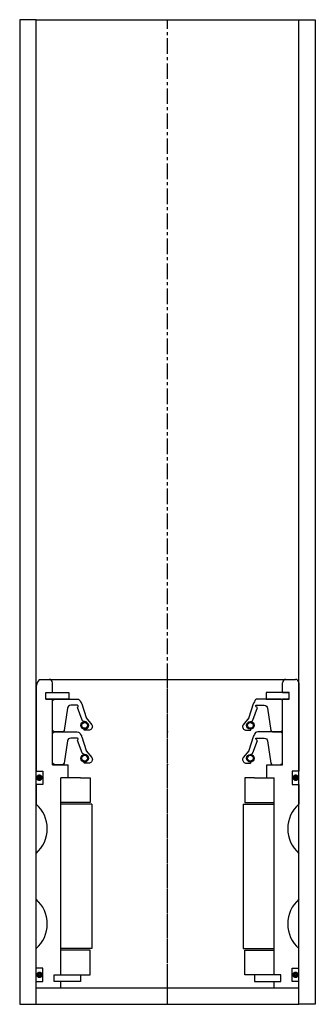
# Model space of a CAD drawing. Extents: x -45 to 45, y -10 to 290.
import ezdxf

# ---------------------------------------------------------------- set-up
doc = ezdxf.new("R2010")
doc.units = 0
doc.header["$LTSCALE"] = 0.15
doc.linetypes.add('CENTER', pattern=[50.8, 31.75, -6.35, 6.35, -6.35])
doc.layers.get('0').update_dxf_attribs({"linetype": 'CONTINUOUS'})
doc.layers.add('CENTER', color=9, linetype='CENTER')

msp = doc.modelspace()

# ---------------------------------------------------------------- linework, layer by layer
for p, q in [((-40, 290), (-45, 290)), ((-45, 290), (-45, -10)), ((-40, -10), (-40, 290)), ((-40, 290), (40, 290)), ((40, -10), (40, 290)), ((40, 290), (45, 290)), ((45, 290), (45, -10)), ((-39, 89), (39, 89)), ((-35, 85), (-35, 88)), ((35, 85), (35, 88)), ((40, 88), (40, 61)), ((-40, 86), (-40, 61)), ((-37, 83), (-37, 85)), ((-37, 85), (-35, 85)), ((-37, 83), (-37, 85)), ((-37, 85), (-35, 85)), ((-37, 83), (-37, 85)), ((-37, 85), (-35, 85)), ((-35, 85), (-30, 85)), ((-30, 85), (-30, 83)), ((35, 85), (30, 85)), ((30, 85), (30, 83)), ((35, 85), (37, 85)), ((37, 85), (35, 85)), ((37, 85), (35, 85)), ((37, 85), (35, 85)), ((37, 83), (37, 85)), ((37, 83), (37, 85)), ((37, 83), (37, 85)), ((37, 83), (37, 85)), ((-37, 83), (-35, 83)), ((-35, 83), (-37, 83)), ((-35, 83), (-37, 83)), ((-35, 63), (-35, 83)), ((-30, 83), (-35, 83)), ((30, 83), (35, 83)), ((35, 63), (35, 83)), ((35, 83), (37, 83)), ((37, 83), (35, 83)), ((35, 83), (37, 83)), ((35, 83), (37, 83)), ((-35, 63), (-30.25, 63)), ((-30.25, 59), (-30.25, 63)), ((30.25, 59), (30.25, 63)), ((30.25, 63), (35, 63)), ((-40, 61), (-38, 61)), ((-38, 61), (-38, 57)), ((40, 61), (38, 61)), ((38, 61), (38, 57)), ((-38, 57), (-40, 57)), ((-40, 57), (-40, 51)), ((-32.5, -1), (-32.5, 59)), ((-30.25, 59), (-32.5, 59)), ((-32.5, -1), (-32.5, 59)), ((-26.5, 59), (-32.5, 59)), ((-26.5, 59), (-23.5, 59)), ((-23.5, 59), (-23.5, 51.5)), ((26.5, 59), (23.5, 59)), ((23.5, 59), (23.5, 51.5)), ((26.5, 59), (32.5, 59)), ((30.25, 59), (32.5, 59)), ((32.5, -1), (32.5, 59)), ((32.5, -1), (32.5, 59)), ((38, 57), (40, 57)), ((40, 57), (40, 51)), ((-23.5, 51.5), (-32.5, 51.5)), ((-23, 51), (-32.5, 51)), ((-23, 51), (-23, 7)), ((23, 51), (23, 7)), ((23, 51), (32.5, 51)), ((23.5, 51.5), (32.5, 51.5)), ((-40, 22), (-40, 36)), ((40, 22), (40, 36)), ((-40, 1), (-40, 7)), ((-23, 7), (-32.5, 7)), ((-23.5, 6.5), (-32.5, 6.5)), ((-23.5, -1), (-23.5, 6.5)), ((23, 7), (32.5, 7)), ((23.5, -1), (23.5, 6.5)), ((23.5, 6.5), (32.5, 6.5)), ((40, 1), (40, 7)), ((-38, 1), (-40, 1)), ((-38, -3), (-38, 1)), ((38, -3), (38, 1)), ((38, 1), (40, 1)), ((-40, -5), (-40, -3)), ((-40, -3), (-38, -3)), ((-34.5, -3), (-34.5, -1)), ((-34.5, -1), (-32.5, -1)), ((-34.5, -3), (-34.5, -1)), ((-34.5, -1), (-32.5, -1)), ((-32.5, -3), (-34.5, -3)), ((-32.5, -3), (-34.5, -3)), ((-32.5, -1), (-26.5, -1)), ((-32.5, -5), (-32.5, -3)), ((-26.5, -3), (-32.5, -3)), ((-26.5, -1), (-26.5, -3)), ((-26.5, -1), (-23.5, -1)), ((26.5, -1), (23.5, -1)), ((32.5, -1), (26.5, -1)), ((26.5, -1), (26.5, -3)), ((26.5, -3), (32.5, -3)), ((34.5, -1), (32.5, -1)), ((34.5, -1), (32.5, -1)), ((32.5, -5), (32.5, -3)), ((32.5, -3), (34.5, -3)), ((32.5, -3), (34.5, -3)), ((34.5, -3), (34.5, -1)), ((34.5, -3), (34.5, -1)), ((40, -3), (38, -3)), ((40, -5), (40, -3)), ((-40, -5), (40, -5)), ((-45, -10), (-40, -10)), ((-40, -10), (40, -10)), ((45, -10), (40, -10))]:
    msp.add_line(p, q)
for points in [[(-35, 73.52), (-35, 82.52), (-34.5, 83.02), (-27.49, 83.02, -0.36857), (-26.51, 82.18), (-26.18, 81.76, 0.118812), (-26.09, 81.54), (-24.81, 77.36, -0.045671), (-24.76, 77.28), (-23.04, 75.2, -0.429276), (-23.5, 73.59, -0.114819), (-23.92, 73.49), (-25.24, 73.49, -1), (-25.24, 73.8, 1), (-25.24, 76.15, -0.279673), (-25.98, 76.6), (-27.41, 80.42, 0.550718), (-27.36, 81.1), (-29.45, 81.1, 0.376695), (-30.45, 80.23), (-31.46, 73.45, -0.377251), (-31.96, 73.01), (-34.5, 73.02)], [(35, 73.52), (35, 82.52), (34.5, 83.02), (27.49, 83.02, 0.36857), (26.5, 82.18), (26.18, 81.76, -0.118812), (26.09, 81.54), (24.81, 77.36, 0.045671), (24.76, 77.28), (23.03, 75.2, 0.429276), (23.5, 73.59, 0.114819), (23.92, 73.49), (25.24, 73.49, 1), (25.24, 73.8, -1), (25.24, 76.15, 0.279673), (25.98, 76.6), (27.41, 80.42, -0.43037), (26.86, 81.1), (29.45, 81.1, -0.376695), (30.45, 80.23), (31.46, 73.45, 0.377251), (31.96, 73.01), (34.5, 73.02)], [(-35, 63.52), (-35, 72.52), (-34.5, 73.02), (-27.49, 73.02, -0.36857), (-26.51, 72.18), (-26.18, 71.76, 0.118812), (-26.09, 71.54), (-24.81, 67.36, -0.045671), (-24.76, 67.28), (-23.04, 65.19, -0.429276), (-23.5, 63.59, -0.114819), (-23.92, 63.49), (-25.24, 63.49, -1), (-25.24, 63.8, 1), (-25.24, 66.15, -0.279673), (-25.98, 66.6), (-27.41, 70.42, 0.550718), (-27.36, 71.1), (-29.45, 71.1, 0.376695), (-30.45, 70.23), (-31.46, 63.45, -0.377251), (-31.96, 63.01), (-34.5, 63.02)], [(35, 63.52), (35, 72.52), (34.5, 73.02), (27.49, 73.02, 0.36857), (26.5, 72.18), (26.18, 71.76, -0.118812), (26.09, 71.54), (24.81, 67.36, 0.045671), (24.76, 67.28), (23.03, 65.19, 0.429276), (23.5, 63.59, 0.114819), (23.92, 63.49), (25.24, 63.49, 1), (25.24, 63.8, -1), (25.24, 66.15, 0.279673), (25.98, 66.6), (27.41, 70.42, -0.43037), (26.86, 71.1), (29.45, 71.1, -0.376695), (30.45, 70.23), (31.46, 63.45, 0.377251), (31.96, 63.01), (34.5, 63.02)]]:
    msp.add_lwpolyline(points, format="xyb", close=True)
at = {"const_width": 0.95}
for points in [[(-38.51, 59.04, -1), (-39.56, 59.04, -1)], [(38.51, 59.04, 1), (39.56, 59.04, 1)], [(-38.45, -1.02, -1), (-39.5, -1.02, -1)], [(38.45, -1.02, 1), (39.5, -1.02, 1)]]:
    msp.add_lwpolyline(points, format="xyb", close=True, dxfattribs=at)
for centre, radius in [((-25.24, 74.98), 1.17), ((-25.24, 74.98), 0.881), ((25.24, 74.98), 1.17), ((25.24, 74.98), 0.881), ((-25.24, 64.98), 1.17), ((25.24, 64.98), 1.17), ((-25.24, 64.98), 0.881), ((25.24, 64.98), 0.881)]:
    msp.add_circle(centre, radius)
for centre, radius, start, end in [((-35.59, 86.2), 4.41, 140.5758, 182.5543), ((-36, 88), 1, 0, 90), ((36, 88), 1, 90, 180), ((39, 88), 1, 0, 90), ((-46.61, 43.5), 10, 311.4096, 48.5904), ((46.61, 43.5), 10, 131.4096, 228.5904), ((-46.61, 14.5), 10, 311.4096, 48.5904), ((46.61, 14.5), 10, 131.4096, 228.5904)]:
    msp.add_arc(centre, radius, start, end)
for p in [(0, 73.02), (0, 63.02)]:
    msp.add_point(p)
at = {"layer": 'CENTER'}
for p, q in [((0, -10), (0, 290)), ((0, -5), (0, 89))]:
    msp.add_line(p, q, dxfattribs=at)

doc.saveas('drawing.dxf')
